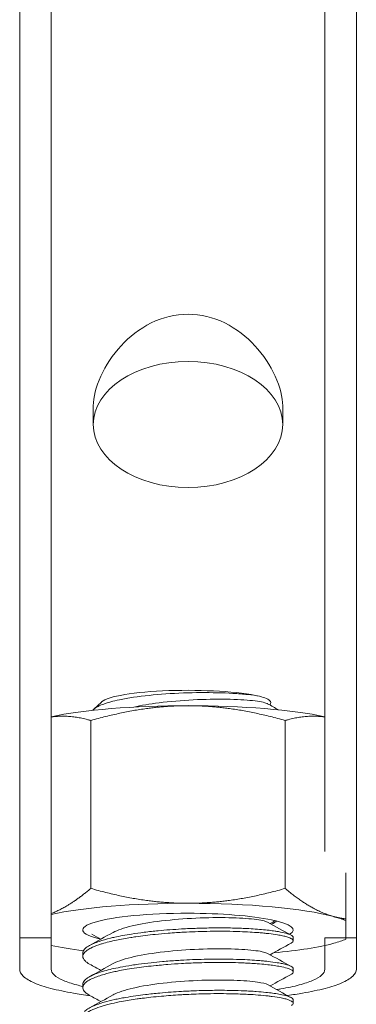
# Model space of a CAD drawing. Header units: millimetres. Extents: x -714 to -684, y -907 to -607.
# Tile 2 of 3: x -707 to -691, y -879 to -832. Entities that reach past the tile are written whole.
import ezdxf

# ---------------------------------------------------------------- set-up
doc = ezdxf.new("R2010")
doc.units = ezdxf.units.MM

msp = doc.modelspace()

# ---------------------------------------------------------------- linework, layer by layer
at = {"color": 0, "linetype": 'Continuous', "lineweight": 0}
for p, q in [((-707.1, -875.513), (-707.1, -704.617)), ((-691.1, -875.513), (-691.1, -704.617)), ((-705.6, -871.424), (-705.6, -705.942)), ((-692.6, -871.424), (-692.6, -705.942)), ((-703.6, -851.151), (-703.6, -850.262)), ((-694.6, -851.151), (-694.6, -850.262)), ((-703.218, -864.323), (-703.571, -864.667)), ((-703.719, -865.202), (-703.719, -873.172)), ((-694.481, -865.202), (-694.481, -873.172)), ((-705.6, -871.424), (-705.6, -874.366)), ((-691.6, -872.424), (-691.6, -874.62)), ((-705.6, -874.366), (-705.6, -874.405)), ((-705.6, -875.88), (-705.6, -874.405)), ((-691.6, -874.702), (-691.6, -875.583)), ((-707.1, -875.513), (-705.6, -875.513)), ((-707.1, -875.513), (-707.1, -877.01)), ((-705.6, -875.513), (-705.6, -877.01)), ((-694.1, -875.66), (-694.1, -875.501)), ((-692.6, -875.513), (-691.1, -875.513)), ((-692.6, -875.513), (-692.6, -877.01)), ((-691.1, -877.01), (-691.1, -875.513)), ((-704.1, -876.4), (-704.1, -876.241)), ((-694.1, -877.141), (-694.1, -876.982)), ((-704.1, -877.881), (-704.1, -877.723)), ((-694.1, -878.622), (-694.1, -878.463))]:
    msp.add_line(p, q, dxfattribs=at)
for centre, major_axis, ratio, start_param, end_param in [((-699.1, -851.151), (-4.5, 0), 0.665003, -1.570796, 1.570796), ((-699.1, -851.151), (4.5, 0), 0.665003, -1.570796, 1.570796), ((-699.1, -865.762), (-8, 0), 0.158158, -1.570796, -0.622368), ((-699.1, -865.762), (-8, 0), 0.158158, -2.519224, -1.570796), ((-699.1, -875.142), (-5, 0), 0.158158, -1.570796, 0.593041), ((-699.1, -875.142), (5, 0), 0.158158, -0.265009, 1.570796), ((-699.1, -875.142), (8, 0), 0.158158, -1.038725, -0.523599)]:
    msp.add_ellipse(centre, major_axis=major_axis, ratio=ratio, start_param=start_param, end_param=end_param, dxfattribs=at)
at = {"color": 0, "linetype": 'Continuous', "lineweight": 0, "extrusion": (0, 0, -1)}
for centre, major_axis, start_param, end_param in [((-699.1, -864.429), (-4.172, 0), 0.181437, 2.522178), ((-699.1, -864.429), (-4.172, 0), 0.160867, 0.181437), ((-699.1, -875.142), (8, 0), -2.519224, -1.570796), ((-699.1, -875.142), (8, 0), -1.570796, -0.523599), ((-699.1, -874.624), (4.25, 0), 0.137218, 0.375147), ((-699.1, -875.142), (8, 0), -0.523599, -0.355421), ((-699.1, -875.142), (8, 0), 0.355421, 0.523599), ((-699.1, -875.142), (-8, 0), -0.900086, -0.622368)]:
    msp.add_ellipse(centre, major_axis=major_axis, ratio=0.158158, start_param=start_param, end_param=end_param, dxfattribs=at)
at = {"color": 0, "linetype": 'Continuous', "lineweight": 0}
for points, knots in [([(-699.1, -845.918), (-699.687, -845.918), (-700.3, -846.063), (-701.404, -846.604), (-701.896, -846.998), (-702.673, -847.84), (-703.014, -848.353), (-703.477, -849.369), (-703.6, -849.866), (-703.6, -850.262)], [-0.709324, -0.709324, -0.709324, -0.709324, -0.533193, -0.533193, -0.3570621, -0.3570621, -0.178531, -0.178531, 0, 0, 0, 0]), ([(-694.6, -850.262), (-694.6, -849.866), (-694.723, -849.369), (-695.186, -848.353), (-695.527, -847.84), (-696.304, -846.998), (-696.796, -846.604), (-697.9, -846.063), (-698.513, -845.918), (-699.1, -845.918)], [0, 0, 0, 0, 0.178531, 0.178531, 0.3570621, 0.3570621, 0.533193, 0.533193, 0.709324, 0.709324, 0.709324, 0.709324]), ([(-695.703, -864.046), (-695.866, -864.017), (-696.054, -863.992), (-696.48, -863.947), (-696.718, -863.928), (-697.437, -863.886), (-697.954, -863.874), (-699.041, -863.881), (-699.603, -863.902), (-700.7, -863.977), (-701.224, -864.031), (-701.93, -864.135), (-702.153, -864.174), (-702.653, -864.278), (-702.906, -864.346), (-703.21, -864.455), (-703.299, -864.493), (-703.447, -864.571), (-703.507, -864.61), (-703.552, -864.649)], [-1.019435, -1.019435, -1.019435, -1.019435, -0.931433, -0.931433, -0.841433, -0.841433, -0.677939, -0.677939, -0.511209, -0.511209, -0.34144, -0.34144, -0.254573, -0.254573, -0.127931, -0.127931, -0.06351, -0.06351, -0.000001, -0.000001, -0.000001, -0.000001]), ([(-695.215, -864.464), (-695.197, -864.447), (-695.184, -864.43), (-695.176, -864.413), (-695.156, -864.374), (-695.159, -864.334), (-695.187, -864.295), (-695.189, -864.292), (-695.191, -864.289), (-695.194, -864.286), (-695.227, -864.244), (-695.287, -864.202), (-695.373, -864.162), (-695.459, -864.122), (-695.57, -864.083), (-695.703, -864.046)], [0.000479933, 0.000479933, 0.000479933, 0.000479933, 0.00080261, 0.00080261, 0.00080261, 0.001550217, 0.001550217, 0.001550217, 0.001605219, 0.001605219, 0.001605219, 0.002407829, 0.002407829, 0.002407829, 0.003210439, 0.003210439, 0.003210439, 0.003210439]), ([(-695.316, -864.408), (-695.325, -864.403), (-695.441, -864.346), (-695.933, -864.247), (-697.217, -864.174), (-698.845, -864.202), (-700.437, -864.336), (-701.322, -864.485), (-701.672, -864.564)], [0.06022555, 0.06022555, 0.06022555, 0.06022555, 0.06059779, 0.06450451, 0.06841091, 0.07231691, 0.07622262, 0.0795523, 0.0795523, 0.0795523, 0.0795523]), ([(-695.316, -874.776), (-695.318, -874.775), (-695.416, -874.722), (-695.854, -874.624), (-697.099, -874.544), (-698.709, -874.563), (-700.391, -874.696), (-701.827, -874.935), (-702.454, -875.148), (-702.658, -875.26)], [0.45893498, 0.45893498, 0.45893498, 0.45893498, 0.45899937, 0.46290478, 0.46681032, 0.4707161, 0.47462221, 0.47852874, 0.48234956, 0.48234956, 0.48234956, 0.48234956]), ([(-704.018, -876.056), (-703.974, -876.006), (-703.912, -875.957), (-703.8, -875.888), (-703.763, -875.868), (-703.679, -875.825), (-703.631, -875.803), (-703.501, -875.748), (-703.415, -875.716), (-703.162, -875.63), (-702.98, -875.579), (-702.715, -875.515), (-702.65, -875.5), (-702.461, -875.458), (-702.333, -875.433), (-702.067, -875.383), (-701.927, -875.36), (-701.59, -875.307), (-701.389, -875.279), (-701.07, -875.239), (-700.956, -875.226), (-700.735, -875.202), (-700.627, -875.191), (-700.336, -875.163), (-700.152, -875.147), (-699.779, -875.119), (-699.591, -875.107), (-699.16, -875.082), (-698.916, -875.071), (-698.514, -875.057), (-698.355, -875.053), (-697.951, -875.046), (-697.709, -875.044), (-697.209, -875.046), (-696.954, -875.051), (-696.609, -875.062), (-696.509, -875.066), (-696.272, -875.076), (-696.137, -875.084), (-695.866, -875.102), (-695.732, -875.112), (-695.478, -875.134), (-695.36, -875.146), (-695.148, -875.171), (-695.053, -875.184), (-694.907, -875.205), (-694.851, -875.214), (-694.666, -875.247), (-694.551, -875.272), (-694.393, -875.314), (-694.339, -875.331), (-694.242, -875.368), (-694.202, -875.388), (-694.154, -875.419), (-694.14, -875.43), (-694.11, -875.461), (-694.1, -875.481), (-694.1, -875.501)], [-1.573095, -1.573095, -1.573095, -1.573095, -1.499688, -1.499688, -1.468389, -1.468389, -1.433242, -1.433242, -1.38086, -1.38086, -1.291259, -1.291259, -1.263185, -1.263185, -1.212314, -1.212314, -1.161041, -1.161041, -1.092336, -1.092336, -1.055537, -1.055537, -1.021406, -1.021406, -0.964459, -0.964459, -0.907769, -0.907769, -0.83465, -0.83465, -0.786472, -0.786472, -0.711347, -0.711347, -0.627782, -0.627782, -0.593214, -0.593214, -0.543371, -0.543371, -0.489622, -0.489622, -0.437025, -0.437025, -0.389717, -0.389717, -0.358726, -0.358726, -0.280611, -0.280611, -0.230368, -0.230368, -0.175156, -0.175156, -0.145271, -0.145271, -0.090862, -0.090862, -0.090862, -0.090862]), ([(-694.182, -875.759), (-694.149, -875.739), (-694.126, -875.719), (-694.102, -875.683), (-694.098, -875.666), (-694.104, -875.631), (-694.115, -875.612), (-694.171, -875.561), (-694.232, -875.529), (-694.345, -875.489), (-694.375, -875.479), (-694.465, -875.453), (-694.532, -875.436), (-694.68, -875.404), (-694.763, -875.388), (-694.975, -875.353), (-695.111, -875.334), (-695.336, -875.308), (-695.417, -875.3), (-695.577, -875.285), (-695.656, -875.278), (-695.869, -875.26), (-696.007, -875.251), (-696.305, -875.234), (-696.465, -875.226), (-696.841, -875.213), (-697.06, -875.208), (-697.396, -875.205), (-697.509, -875.204), (-697.812, -875.204), (-698.005, -875.206), (-698.387, -875.213), (-698.576, -875.218), (-698.944, -875.232), (-699.122, -875.24), (-699.416, -875.256), (-699.531, -875.263), (-699.781, -875.279), (-699.915, -875.288), (-700.254, -875.315), (-700.457, -875.333), (-700.818, -875.369), (-700.977, -875.387), (-701.286, -875.425), (-701.436, -875.445), (-701.663, -875.478), (-701.743, -875.49), (-702.061, -875.54), (-702.287, -875.581), (-702.62, -875.652), (-702.738, -875.679), (-702.965, -875.736), (-703.072, -875.765), (-703.229, -875.813), (-703.283, -875.83), (-703.484, -875.898), (-703.613, -875.951), (-703.786, -876.038), (-703.842, -876.072), (-703.926, -876.13), (-703.957, -876.154), (-703.996, -876.191), (-704.007, -876.203), (-704.018, -876.215)], [-1.573066, -1.573066, -1.573066, -1.573066, -1.517475, -1.517475, -1.473778, -1.473778, -1.422214, -1.422214, -1.333765, -1.333765, -1.305825, -1.305825, -1.255016, -1.255016, -1.204027, -1.204027, -1.134291, -1.134291, -1.098106, -1.098106, -1.064969, -1.064969, -1.011571, -1.011571, -0.95428, -0.95428, -0.881718, -0.881718, -0.845847, -0.845847, -0.786387, -0.786387, -0.729168, -0.729168, -0.675605, -0.675605, -0.640886, -0.640886, -0.600241, -0.600241, -0.537178, -0.537178, -0.48614, -0.48614, -0.435689, -0.435689, -0.407462, -0.407462, -0.32183, -0.32183, -0.271044, -0.271044, -0.218997, -0.218997, -0.189905, -0.189905, -0.105411, -0.105411, -0.054534, -0.054534, -0.017618, -0.017618, -0.000001, -0.000001, -0.000001, -0.000001]), ([(-704.018, -876.215), (-704.071, -876.274), (-704.098, -876.334), (-704.101, -876.431), (-704.092, -876.468), (-704.064, -876.525), (-704.051, -876.545), (-704.02, -876.585), (-704, -876.606), (-703.941, -876.66), (-703.895, -876.694), (-703.82, -876.74), (-703.799, -876.753), (-703.776, -876.766)], [-1.5731029, -1.5731029, -1.5731029, -1.5731029, -1.4851188, -1.4851188, -1.4311427, -1.4311427, -1.4018571, -1.4018571, -1.3714198, -1.3714198, -1.3202257, -1.3202257, -1.3009706, -1.3009706, -1.3009706, -1.3009706]), ([(-695.317, -876.257), (-695.358, -876.234), (-695.565, -876.162), (-696.312, -876.062), (-697.742, -876.02), (-699.42, -876.085), (-701.04, -876.265), (-702.12, -876.504), (-702.54, -876.677), (-702.657, -876.741)], [0.51589487, 0.51589487, 0.51589487, 0.51589487, 0.51758721, 0.52149388, 0.52540042, 0.52930654, 0.53321234, 0.53711789, 0.53930935, 0.53930935, 0.53930935, 0.53930935]), ([(-704.018, -877.537), (-704.008, -877.525), (-703.997, -877.514), (-703.963, -877.483), (-703.939, -877.463), (-703.872, -877.413), (-703.824, -877.383), (-703.71, -877.321), (-703.642, -877.289), (-703.479, -877.22), (-703.381, -877.184), (-703.208, -877.128), (-703.14, -877.107), (-702.957, -877.055), (-702.838, -877.025), (-702.59, -876.967), (-702.461, -876.94), (-702.15, -876.879), (-701.963, -876.846), (-701.666, -876.8), (-701.561, -876.785), (-701.258, -876.743), (-701.056, -876.718), (-700.674, -876.677), (-700.495, -876.659), (-700.083, -876.623), (-699.848, -876.605), (-699.506, -876.583), (-699.399, -876.577), (-699.114, -876.561), (-698.936, -876.554), (-698.57, -876.54), (-698.383, -876.535), (-698.003, -876.528), (-697.811, -876.526), (-697.509, -876.526), (-697.397, -876.526), (-697.062, -876.53), (-696.844, -876.535), (-696.47, -876.549), (-696.31, -876.556), (-696.013, -876.573), (-695.875, -876.582), (-695.665, -876.599), (-695.589, -876.605), (-695.439, -876.619), (-695.364, -876.627), (-695.132, -876.654), (-694.986, -876.674), (-694.766, -876.71), (-694.684, -876.725), (-694.534, -876.757), (-694.467, -876.774), (-694.376, -876.801), (-694.347, -876.81), (-694.232, -876.851), (-694.17, -876.884), (-694.112, -876.938), (-694.1, -876.96), (-694.1, -876.982)], [-1.57307, -1.57307, -1.57307, -1.57307, -1.556061, -1.556061, -1.526377, -1.526377, -1.480894, -1.480894, -1.43048, -1.43048, -1.371786, -1.371786, -1.33637, -1.33637, -1.281628, -1.281628, -1.228534, -1.228534, -1.159273, -1.159273, -1.122761, -1.122761, -1.056361, -1.056361, -1.000182, -1.000182, -0.928701, -0.928701, -0.896674, -0.896674, -0.843128, -0.843128, -0.786484, -0.786484, -0.727188, -0.727188, -0.691477, -0.691477, -0.619156, -0.619156, -0.562295, -0.562295, -0.508715, -0.508715, -0.47724, -0.47724, -0.443886, -0.443886, -0.369717, -0.369717, -0.318732, -0.318732, -0.267438, -0.267438, -0.239818, -0.239818, -0.149913, -0.149913, -0.09084, -0.09084, -0.09084, -0.09084]), ([(-694.182, -877.241), (-694.157, -877.225), (-694.137, -877.21), (-694.101, -877.169), (-694.095, -877.143), (-694.108, -877.107), (-694.115, -877.097), (-694.141, -877.068), (-694.167, -877.049), (-694.234, -877.012), (-694.277, -876.994), (-694.411, -876.947), (-694.516, -876.92), (-694.686, -876.885), (-694.733, -876.876), (-694.873, -876.851), (-694.971, -876.836), (-695.176, -876.808), (-695.283, -876.795), (-695.527, -876.769), (-695.666, -876.757), (-695.919, -876.738), (-696.031, -876.731), (-696.239, -876.719), (-696.335, -876.714), (-696.607, -876.702), (-696.789, -876.696), (-697.145, -876.688), (-697.318, -876.686), (-697.724, -876.684), (-697.958, -876.686), (-698.355, -876.694), (-698.515, -876.698), (-698.919, -876.711), (-699.164, -876.722), (-699.626, -876.749), (-699.843, -876.763), (-700.194, -876.791), (-700.33, -876.803), (-700.517, -876.82), (-700.568, -876.825), (-700.938, -876.862), (-701.246, -876.899), (-701.693, -876.963), (-701.844, -876.986), (-702.11, -877.031), (-702.227, -877.053), (-702.419, -877.09), (-702.496, -877.106), (-702.755, -877.163), (-702.926, -877.205), (-703.183, -877.279), (-703.277, -877.308), (-703.461, -877.373), (-703.549, -877.407), (-703.67, -877.461), (-703.709, -877.48), (-703.824, -877.54), (-703.889, -877.582), (-703.972, -877.648), (-703.997, -877.672), (-704.018, -877.696)], [-1.57312, -1.57312, -1.57312, -1.57312, -1.5308, -1.5308, -1.461508, -1.461508, -1.432643, -1.432643, -1.381841, -1.381841, -1.330701, -1.330701, -1.247056, -1.247056, -1.217559, -1.217559, -1.164037, -1.164037, -1.113485, -1.113485, -1.055084, -1.055084, -1.012256, -1.012256, -0.977558, -0.977558, -0.915463, -0.915463, -0.859402, -0.859402, -0.786794, -0.786794, -0.738298, -0.738298, -0.664813, -0.664813, -0.59925, -0.59925, -0.557334, -0.557334, -0.541071, -0.541071, -0.440736, -0.440736, -0.387133, -0.387133, -0.342689, -0.342689, -0.311622, -0.311622, -0.234415, -0.234415, -0.184336, -0.184336, -0.128532, -0.128532, -0.098993, -0.098993, -0.035249, -0.035249, -0.000001, -0.000001, -0.000001, -0.000001]), ([(-707.1, -877.01), (-707.1, -877.115), (-707.048, -877.229), (-706.806, -877.453), (-706.616, -877.563), (-706.188, -877.744), (-705.927, -877.833), (-705.296, -877.999), (-704.926, -878.077), (-704.308, -878.184), (-704.038, -878.225), (-703.746, -878.264)], [4.2505824, 4.2505824, 4.2505824, 4.2505824, 4.4482896, 4.4482896, 4.6459968, 4.6459968, 4.8147358, 4.8147358, 4.9834747, 4.9834747, 5.0890373, 5.0890373, 5.0890373, 5.0890373]), ([(-705.6, -877.01), (-705.6, -877.096), (-705.557, -877.189), (-705.36, -877.372), (-705.205, -877.463), (-704.857, -877.611), (-704.644, -877.684), (-704.296, -877.776), (-704.2, -877.8), (-704.1, -877.823)], [3.4052094, 3.4052094, 3.4052094, 3.4052094, 3.5668725, 3.5668725, 3.7285356, 3.7285356, 3.8670386, 3.8670386, 3.9157547, 3.9157547, 3.9157547, 3.9157547]), ([(-694.89, -877.973), (-694.818, -877.962), (-694.75, -877.95), (-694.373, -877.885), (-694.071, -877.821), (-693.557, -877.684), (-693.344, -877.611), (-692.995, -877.463), (-692.84, -877.372), (-692.643, -877.189), (-692.6, -877.096), (-692.6, -877.01)], [0.4432697, 0.4432697, 0.4432697, 0.4432697, 0.472624, 0.472624, 0.611127, 0.611127, 0.74963, 0.74963, 0.9112931, 0.9112931, 1.0729562, 1.0729562, 1.0729562, 1.0729562]), ([(-694.38, -878.254), (-694.117, -878.218), (-693.872, -878.18), (-693.274, -878.077), (-692.904, -877.999), (-692.273, -877.833), (-692.012, -877.744), (-691.584, -877.563), (-691.394, -877.453), (-691.153, -877.229), (-691.1, -877.115), (-691.1, -877.01)], [0.4849349, 0.4849349, 0.4849349, 0.4849349, 0.5814921, 0.5814921, 0.750231, 0.750231, 0.91897, 0.91897, 1.1166772, 1.1166772, 1.3143844, 1.3143844, 1.3143844, 1.3143844]), ([(-695.316, -877.739), (-695.396, -877.694), (-695.757, -877.603), (-696.86, -877.514), (-698.429, -877.514), (-700.121, -877.628), (-701.626, -877.852), (-702.371, -878.076), (-702.627, -878.205), (-702.656, -878.222)], [0.57284682, 0.57284682, 0.57284682, 0.57284682, 0.57617709, 0.58008258, 0.58398798, 0.5878934, 0.59179894, 0.59570472, 0.59625927, 0.59625927, 0.59625927, 0.59625927]), ([(-704.018, -877.696), (-704.064, -877.747), (-704.091, -877.799), (-704.102, -877.883), (-704.1, -877.915), (-704.079, -877.982), (-704.059, -878.018), (-703.978, -878.116), (-703.899, -878.177), (-703.788, -878.24), (-703.781, -878.244), (-703.774, -878.248)], [-1.5732367, -1.5732367, -1.5732367, -1.5732367, -1.4970408, -1.4970408, -1.4507517, -1.4507517, -1.397944, -1.397944, -1.3063905, -1.3063905, -1.3004391, -1.3004391, -1.3004391, -1.3004391]), ([(-704.018, -879.018), (-703.997, -878.994), (-703.972, -878.971), (-703.89, -878.904), (-703.823, -878.862), (-703.708, -878.802), (-703.669, -878.783), (-703.548, -878.729), (-703.459, -878.694), (-703.274, -878.63), (-703.18, -878.6), (-702.927, -878.528), (-702.761, -878.487), (-702.506, -878.43), (-702.428, -878.414), (-702.255, -878.38), (-702.159, -878.362), (-701.907, -878.318), (-701.747, -878.293), (-701.434, -878.248), (-701.282, -878.228), (-700.904, -878.182), (-700.675, -878.157), (-700.265, -878.119), (-700.087, -878.104), (-699.743, -878.079), (-699.576, -878.068), (-699.169, -878.045), (-698.929, -878.034), (-698.525, -878.02), (-698.362, -878.016), (-697.963, -878.008), (-697.729, -878.006), (-697.323, -878.008), (-697.15, -878.01), (-696.796, -878.018), (-696.617, -878.024), (-696.349, -878.035), (-696.255, -878.04), (-696.057, -878.051), (-695.954, -878.058), (-695.693, -878.077), (-695.54, -878.091), (-695.285, -878.117), (-695.178, -878.13), (-694.972, -878.157), (-694.873, -878.173), (-694.732, -878.198), (-694.685, -878.207), (-694.516, -878.242), (-694.412, -878.27), (-694.279, -878.316), (-694.236, -878.334), (-694.167, -878.37), (-694.141, -878.389), (-694.115, -878.419), (-694.108, -878.43), (-694.101, -878.448), (-694.1, -878.456), (-694.1, -878.463)], [-1.573069, -1.573069, -1.573069, -1.573069, -1.537996, -1.537996, -1.473738, -1.473738, -1.444408, -1.444408, -1.388313, -1.388313, -1.338122, -1.338122, -1.263157, -1.263157, -1.231273, -1.231273, -1.194791, -1.194791, -1.137358, -1.137358, -1.086411, -1.086411, -1.013253, -1.013253, -0.958659, -0.958659, -0.908339, -0.908339, -0.836177, -0.836177, -0.786762, -0.786762, -0.714267, -0.714267, -0.6582, -0.6582, -0.597, -0.597, -0.563034, -0.563034, -0.52364, -0.52364, -0.459848, -0.459848, -0.409485, -0.409485, -0.355416, -0.355416, -0.325741, -0.325741, -0.242983, -0.242983, -0.192247, -0.192247, -0.140104, -0.140104, -0.11084, -0.11084, -0.09085, -0.09085, -0.09085, -0.09085]), ([(-694.182, -878.722), (-694.168, -878.713), (-694.155, -878.705), (-694.128, -878.682), (-694.116, -878.668), (-694.099, -878.635), (-694.097, -878.616), (-694.119, -878.564), (-694.158, -878.532), (-694.244, -878.49), (-694.268, -878.48), (-694.339, -878.453), (-694.392, -878.436), (-694.516, -878.402), (-694.587, -878.386), (-694.789, -878.345), (-694.933, -878.321), (-695.156, -878.292), (-695.221, -878.284), (-695.438, -878.259), (-695.598, -878.244), (-695.922, -878.218), (-696.083, -878.208), (-696.489, -878.187), (-696.741, -878.178), (-697.181, -878.169), (-697.363, -878.166), (-697.762, -878.165), (-697.979, -878.167), (-698.37, -878.175), (-698.542, -878.179), (-698.871, -878.191), (-699.028, -878.198), (-699.28, -878.21), (-699.374, -878.215), (-699.77, -878.239), (-700.07, -878.261), (-700.535, -878.303), (-700.704, -878.32), (-701.006, -878.353), (-701.14, -878.369), (-701.356, -878.397), (-701.44, -878.408), (-701.777, -878.456), (-702.018, -878.495), (-702.413, -878.57), (-702.574, -878.603), (-702.812, -878.659), (-702.897, -878.681), (-703.045, -878.721), (-703.11, -878.739), (-703.323, -878.804), (-703.457, -878.851), (-703.65, -878.932), (-703.718, -878.965), (-703.832, -879.028), (-703.88, -879.059), (-703.959, -879.118), (-703.992, -879.148), (-704.018, -879.177)], [-1.573155, -1.573155, -1.573155, -1.573155, -1.549293, -1.549293, -1.511473, -1.511473, -1.459538, -1.459538, -1.37116, -1.37116, -1.342449, -1.342449, -1.293148, -1.293148, -1.241926, -1.241926, -1.161222, -1.161222, -1.129708, -1.129708, -1.06075, -1.06075, -0.999393, -0.999393, -0.912327, -0.912327, -0.853719, -0.853719, -0.786333, -0.786333, -0.734404, -0.734404, -0.687142, -0.687142, -0.658816, -0.658816, -0.567869, -0.567869, -0.514452, -0.514452, -0.470854, -0.470854, -0.442344, -0.442344, -0.355216, -0.355216, -0.289731, -0.289731, -0.251299, -0.251299, -0.219113, -0.219113, -0.141069, -0.141069, -0.08972, -0.08972, -0.043751, -0.043751, -0.000001, -0.000001, -0.000001, -0.000001])]:
    msp.add_open_spline(points, degree=3, knots=knots, dxfattribs=at)
for points, weights in [([(-703.719, -865.202), (-701.244, -864.497), (-699.1, -864.497)], [1.98325317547, 2.13665834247, 2.13665834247]), ([(-699.1, -864.497), (-696.957, -864.497), (-694.481, -865.202)], [2.13665834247, 2.13665834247, 1.98325317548]), ([(-705.6, -865.038), (-704.724, -864.904), (-703.719, -865.202)], [2.12772303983, 2.10328554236, 1.98060147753]), ([(-694.481, -865.202), (-693.476, -864.904), (-692.6, -865.038)], [1.98325317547, 2.10610149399, 2.13057170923]), ([(-705.6, -874.366), (-704.724, -874.02), (-703.719, -873.172)], [2.12772303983, 2.10328554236, 1.98060147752]), ([(-703.719, -873.172), (-701.244, -873.877), (-699.1, -873.877)], [1.98325317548, 2.13665834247, 2.13665834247]), ([(-699.1, -873.877), (-696.957, -873.877), (-694.481, -873.172)], [2.13665834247, 2.13665834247, 1.98325317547]), ([(-694.481, -873.172), (-693.244, -874.216), (-692.172, -874.51)], [1.98325317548, 2.13665834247, 2.13665834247]), ([(-692.172, -874.51), (-691.887, -874.588), (-691.6, -874.62)], [2.13665834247, 2.13665834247, 2.12585309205])]:
    msp.add_rational_spline(points, weights, degree=2, dxfattribs=at)
for points in [[(-695.316, -864.408), (-695.143, -864.504), (-694.968, -864.6), (-694.794, -864.696)], [(-703.552, -864.649), (-703.578, -864.672), (-703.598, -864.695), (-703.615, -864.717)], [(-695.316, -874.776), (-694.943, -874.982), (-694.57, -875.187), (-694.197, -875.392)], [(-694.95, -874.701), (-695.034, -874.747), (-695.118, -874.793), (-695.201, -874.839)], [(-691.6, -874.62), (-691.6, -874.648), (-691.6, -874.675), (-691.6, -874.702)], [(-703.775, -875.875), (-703.402, -875.67), (-703.03, -875.465), (-702.658, -875.26)], [(-703.239, -875.58), (-703.382, -875.501), (-703.526, -875.422), (-703.669, -875.343)], [(-694.197, -875.768), (-694.532, -875.952), (-694.867, -876.136), (-695.201, -876.321)], [(-694.197, -875.768), (-694.192, -875.765), (-694.187, -875.762), (-694.182, -875.759)], [(-704.1, -876.241), (-704.1, -876.179), (-704.073, -876.117), (-704.018, -876.056)], [(-695.317, -876.257), (-694.944, -876.463), (-694.571, -876.668), (-694.198, -876.873)], [(-703.776, -877.357), (-703.403, -877.152), (-703.03, -876.947), (-702.657, -876.741)], [(-703.238, -877.061), (-703.417, -876.963), (-703.597, -876.864), (-703.776, -876.766)], [(-704.1, -877.723), (-704.1, -877.66), (-704.073, -877.598), (-704.018, -877.537)], [(-694.198, -877.25), (-694.533, -877.434), (-694.867, -877.618), (-695.201, -877.802)], [(-694.198, -877.25), (-694.193, -877.247), (-694.187, -877.244), (-694.182, -877.241)], [(-695.316, -877.739), (-694.943, -877.944), (-694.57, -878.15), (-694.197, -878.355)], [(-703.774, -878.837), (-703.401, -878.632), (-703.029, -878.427), (-702.656, -878.222)], [(-703.239, -878.542), (-703.417, -878.444), (-703.595, -878.346), (-703.774, -878.248)]]:
    msp.add_open_spline(points, degree=3, dxfattribs=at)

doc.saveas('drawing.dxf')
